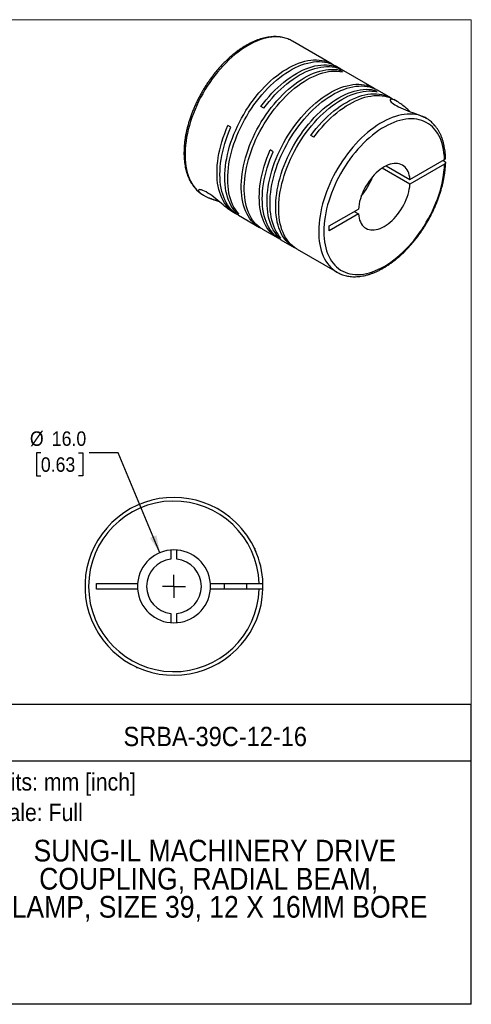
# Model space of a CAD drawing. Header units: millimetres. Extents: x 0 to 279, y 0 to 216.
# Tile 2 of 2: x 180 to 279, y 0 to 216. Entities that reach past the tile are written whole.
import ezdxf
from ezdxf.enums import TextEntityAlignment as Align

# ---------------------------------------------------------------- set-up
doc = ezdxf.new("R2010")
doc.units = ezdxf.units.MM
doc.linetypes.add('SLD-Solid', pattern=[0])
doc.layers.add('SLD-0', color=7, linetype='SLD-Solid', lineweight=25)
doc.layers.add('TEXT', color=140, linetype='SLD-Solid', lineweight=25)
doc.styles.add('SLDTEXTSTYLE0', font='GOTHIC.TTF', dxfattribs={"width": 0.913})
doc.dimstyles.new('SLDDIMSTYLE0', dxfattribs={"dimtxt": 3.175, "dimasz": 3.81, "dimexe": 0, "dimexo": 0.0625, "dimgap": 0.79375, "dimtad": 0, "dimtih": 1, "dimtoh": 1, "dimdec": 1, "dimrnd": 1e-09, "dimzin": 4, "dimdsep": 46, "dimtxsty": 'SLDTEXTSTYLE0', "dimsah": 1, "dimcen": 0, "dimadec": 0, "dimazin": 1, "dimtfac": 1, "dimtdec": 1, "dimtofl": 0, "dimtmove": 0, "dimatfit": 3, "dimfxl": 0, "dimfrac": 2, "dimtolj": 1, "dimtzin": 12, "dimarcsym": 0})

# ---------------------------------------------------------------- blocks, each defined once
blk = doc.blocks.new('SW_NOTE_0')
at = {"layer": 'TEXT', "color": 0, "insert": (0, 4.87), "char_height": 3.81, "attachment_point": 1, "style": 'SLDTEXTSTYLE0'}
blk.add_mtext('Scale: Full', dxfattribs=at)
blk = doc.blocks.new('SW_NOTE_0_1')
at = {"layer": 'TEXT', "color": 0, "insert": (0, 4.87), "char_height": 3.81, "attachment_point": 1, "style": 'SLDTEXTSTYLE0'}
blk.add_mtext('Units: mm [inch]', dxfattribs=at)
blk = doc.blocks.new('Block1')
at = {"layer": 'TEXT'}
for p, q in [((279.4, 65.76), (169.64, 65.76)), ((169.64, 0), (169.64, 65.76)), ((279.4, 0), (279.4, 65.76)), ((169.64, 53.4), (279.4, 53.4)), ((279.4, 0), (169.64, 0))]:
    blk.add_line(p, q, dxfattribs=at)
at = {"layer": 'TEXT', "color": 140}
for name, p in [('SW_NOTE_0_1', (172.59, 45.81)), ('SW_NOTE_0', (172.59, 39.13))]:
    blk.add_blockref(name, p, dxfattribs=at)
at = {"layer": 'TEXT', "color": 140, "style": 'SLDTEXTSTYLE0', "width": 0.913}
for tag, height, p in [('AUTOATTR0', 4.23, (203.22, 55.35)), ('AUTOATTR1_0', 4.76, (183.51, 29.89)), ('AUTOATTR1_1', 4.76, (184.74, 23.73)), ('AUTOATTR1_2', 4.76, (174.53, 17.57))]:
    blk.add_attdef(tag, text='', height=height, dxfattribs=at).set_placement(p, align=Align.BOTTOM_LEFT)
blk = doc.blocks.new('Block2')
at = {"color": 7, "linetype": 'SLD-Solid', "lineweight": 18}
for p, q in [((279.4, 215.9), (0, 215.9)), ((279.4, 0), (279.4, 215.9)), ((279.4, 0), (0, 0))]:
    blk.add_line(p, q, dxfattribs=at)
blk = doc.blocks.new('_D_5')
at = {"layer": 'SLD-0'}
for p, q in [((185.11, 120.93), (184.15, 120.93)), ((184.15, 120.93), (184.15, 115.88)), ((193.33, 120.93), (194.29, 120.93)), ((194.29, 120.93), (194.29, 115.88)), ((202.07, 120.93), (195.72, 120.93)), ((211.19, 99.03), (202.07, 120.93)), ((184.15, 115.88), (185.11, 115.88)), ((194.29, 115.88), (193.33, 115.88))]:
    blk.add_line(p, q, dxfattribs=at)
blk.add_solid([(211.19, 99.03), (210.43, 102.84), (209.02, 102.26)], dxfattribs=at)
at = {"layer": 'SLD-0', "char_height": 3.175, "attachment_point": 1, "style": 'SLDTEXTSTYLE0'}
for s, insert in [('%%c', (182.72, 125.63)), ('16.0', (187.51, 125.63)), ('0.63', (185.11, 119.94))]:
    blk.add_mtext(s, dxfattribs=dict(at, insert=insert))
blk = doc.blocks.new('SW_CENTERMARKSYMBOL_2')
at = {"layer": 'SLD-0', "color": 0}
for q in [(0, 2.54), (-2.54, 0), (0, -2.54), (2.54, 0)]:
    blk.add_line((0, 0), q, dxfattribs=at)

msp = doc.modelspace()

# ---------------------------------------------------------------- linework, layer by layer
for p, q in [((248.93, 206.18), (240.23, 211.2)), ((250.84, 205.08), (249.58, 205.81)), ((251.22, 204.47), (250.57, 204.85)), ((250.57, 204.58), (250.57, 204.85)), ((258.19, 200.84), (251.49, 204.7)), ((258.78, 200.11), (258.13, 200.48)), ((258.13, 200.21), (258.13, 200.48)), ((261.8, 198.75), (258.84, 200.46)), ((233.96, 196.47), (233.31, 196.85)), ((263.15, 197.97), (262.45, 198.38)), ((269.49, 194.31), (269.3, 194.42)), ((269.51, 194.3), (269.49, 194.31)), ((226.75, 192.31), (226.1, 192.68)), ((244.92, 190.15), (244.27, 190.52)), ((236.01, 186.96), (235.36, 187.34)), ((260.78, 183.86), (265.96, 180.87)), ((265.96, 180.87), (273.54, 185.25)), ((273.54, 184.19), (265.96, 179.81)), ((273.54, 184.84), (273.19, 185.04)), ((265.96, 179.81), (259.86, 183.33)), ((220.52, 177.56), (220.67, 177.47)), ((220.53, 177.55), (220.73, 177.43)), ((227.09, 173.76), (227.73, 173.39)), ((227.8, 173.74), (228.03, 173.87)), ((228.45, 173.36), (227.8, 173.74)), ((228.39, 173.01), (233.04, 170.32)), ((248.3, 170.68), (254.69, 174.37)), ((254.69, 173.3), (248.3, 169.62)), ((253.77, 173.83), (254.69, 173.3)), ((248.3, 169.62), (248.3, 170.68)), ((233.69, 169.95), (237, 168.04)), ((237.06, 168.39), (237.29, 168.53)), ((237.71, 168.02), (237.06, 168.39)), ((237.65, 167.66), (240.6, 165.96)), ((241.25, 165.58), (250.01, 160.53)), ((250.01, 160.53), (250.08, 160.49)), ((213.62, 99.62), (213.62, 97.61)), ((214.92, 97.61), (214.92, 99.62)), ((232.07, 99.85), (231.87, 100.05)), ((231.96, 99.85), (232.07, 99.85)), ((232.07, 99.61), (232.07, 99.85)), ((197.27, 92.3), (206.3, 92.3)), ((197.27, 91), (197.27, 92.3)), ((206.3, 91), (197.27, 91)), ((222.24, 92.3), (232.96, 92.3)), ((232.96, 91), (222.24, 91)), ((225.27, 92.3), (225.27, 91)), ((230.27, 91), (230.27, 92.3)), ((213.62, 85.68), (213.62, 83.68)), ((214.92, 83.68), (214.92, 85.68)), ((205.87, 74.05), (206.07, 73.85)), ((206.07, 73.96), (206.07, 73.85)), ((206.07, 73.85), (206.31, 73.85))]:
    msp.add_line(p, q)
at = {"flags": 128}
for points in [[(240.23, 211.2), (240.2, 211.22), (239.71, 211.48), (239.19, 211.69), (238.65, 211.86), (238.09, 211.99), (237.51, 212.07), (236.92, 212.11), (236.31, 212.11), (235.68, 212.06), (235.04, 211.97), (234.39, 211.84), (233.73, 211.67), (233.07, 211.45), (232.39, 211.19), (231.72, 210.89), (231.03, 210.54), (230.35, 210.16), (229.67, 209.74), (228.99, 209.28), (228.31, 208.79), (227.64, 208.26), (226.98, 207.69), (226.32, 207.09), (225.68, 206.47), (225.05, 205.81), (224.43, 205.12), (223.82, 204.41), (223.23, 203.67), (222.66, 202.91), (222.11, 202.13), (221.58, 201.33), (221.07, 200.51), (220.58, 199.68), (220.12, 198.83), (219.68, 197.97), (219.27, 197.11), (218.89, 196.23), (218.53, 195.36), (218.21, 194.47), (217.91, 193.59), (217.65, 192.72), (217.41, 191.84), (217.21, 190.97), (217.04, 190.11), (216.91, 189.26), (216.8, 188.42), (216.74, 187.6), (216.7, 186.79), (216.7, 186), (216.73, 185.23), (216.8, 184.49), (216.9, 183.76), (217.03, 183.07), (217.19, 182.4), (217.39, 181.76), (217.62, 181.15), (217.88, 180.57), (218.18, 180.03), (218.5, 179.52), (218.85, 179.05), (219.23, 178.62), (219.64, 178.22), (220.07, 177.86), (220.53, 177.55)], [(227.8, 173.74), (227.42, 174.19), (227.08, 174.68), (226.76, 175.2), (226.48, 175.76), (226.23, 176.36), (226.01, 176.98), (225.82, 177.64), (225.67, 178.33), (225.55, 179.04), (225.46, 179.78), (225.41, 180.54), (225.39, 181.32), (225.41, 182.13), (225.46, 182.95), (225.55, 183.79), (225.66, 184.64), (225.82, 185.5), (226, 186.37), (226.22, 187.25), (226.47, 188.14), (226.76, 189.02), (227.07, 189.91), (227.41, 190.8), (227.79, 191.68), (228.19, 192.56), (228.62, 193.43), (229.07, 194.28), (229.55, 195.13), (230.05, 195.96), (230.58, 196.78), (231.13, 197.57), (231.7, 198.35), (232.28, 199.1), (232.89, 199.83), (233.51, 200.53), (234.14, 201.21), (234.79, 201.85), (235.44, 202.46), (236.11, 203.05), (236.79, 203.59), (237.47, 204.1), (238.15, 204.58), (238.84, 205.01), (239.53, 205.41), (240.21, 205.77), (240.9, 206.08), (241.58, 206.36), (242.25, 206.59), (242.92, 206.78), (243.57, 206.92), (244.22, 207.02), (244.85, 207.08), (245.47, 207.1), (246.08, 207.06), (246.66, 206.99), (247.23, 206.87), (247.78, 206.71), (248.31, 206.5), (248.81, 206.25), (249.25, 205.99)], [(228.45, 173.36), (228.07, 173.82), (227.73, 174.3), (227.41, 174.83), (227.13, 175.39), (226.88, 175.98), (226.66, 176.61), (226.47, 177.27), (226.32, 177.95), (226.2, 178.66), (226.11, 179.4), (226.06, 180.16), (226.04, 180.95), (226.06, 181.75), (226.11, 182.57), (226.2, 183.41), (226.31, 184.26), (226.47, 185.12), (226.65, 186), (226.87, 186.88), (227.12, 187.76), (227.41, 188.65), (227.72, 189.54), (228.06, 190.42), (228.44, 191.3), (228.84, 192.18), (229.27, 193.05), (229.72, 193.91), (230.2, 194.75), (230.7, 195.59), (231.23, 196.4), (231.78, 197.2), (232.35, 197.97), (232.93, 198.73), (233.54, 199.45), (234.16, 200.16), (234.79, 200.83), (235.44, 201.48), (236.1, 202.09), (236.76, 202.67), (237.44, 203.22), (238.12, 203.73), (238.8, 204.2), (239.49, 204.64), (240.18, 205.04), (240.86, 205.39), (241.55, 205.71), (242.23, 205.98), (242.9, 206.21), (243.57, 206.4), (244.22, 206.55), (244.87, 206.65), (245.51, 206.71), (246.12, 206.72), (246.73, 206.69), (247.32, 206.61), (247.88, 206.49), (248.43, 206.33), (248.96, 206.12), (249.46, 205.87), (249.58, 205.81)], [(233.31, 196.85), (233.89, 197.61), (234.48, 198.36), (235.1, 199.07), (235.72, 199.76), (236.36, 200.42), (237.02, 201.05), (237.68, 201.65), (238.35, 202.21), (239.02, 202.74), (239.71, 203.24), (240.39, 203.69), (241.08, 204.11), (241.77, 204.49), (242.45, 204.82), (243.14, 205.12), (243.81, 205.37), (244.49, 205.58), (245.15, 205.75), (245.8, 205.88), (246.44, 205.96), (247.07, 205.99), (247.68, 205.98), (248.27, 205.93), (248.85, 205.83), (249.41, 205.69), (249.95, 205.51), (250.47, 205.28), (250.96, 205.01), (251.16, 204.88)], [(233.96, 196.47), (234.54, 197.24), (235.14, 197.98), (235.75, 198.7), (236.37, 199.39), (237.01, 200.05), (237.67, 200.68), (238.33, 201.27), (239, 201.84), (239.68, 202.37), (240.36, 202.86), (241.04, 203.32), (241.73, 203.73), (242.42, 204.11), (243.1, 204.45), (243.79, 204.74), (244.46, 205), (245.14, 205.21), (245.8, 205.38), (246.45, 205.5), (247.09, 205.58), (247.72, 205.62), (248.33, 205.61), (248.93, 205.55), (249.5, 205.46), (250.06, 205.32), (250.6, 205.13), (251.12, 204.9), (251.49, 204.7)], [(233.37, 170.15), (232.92, 170.39), (232.45, 170.71), (232.01, 171.06), (231.59, 171.45), (231.21, 171.89), (230.85, 172.36), (230.52, 172.86), (230.22, 173.41), (229.95, 173.98), (229.72, 174.59), (229.51, 175.24), (229.34, 175.91), (229.21, 176.61), (229.11, 177.33), (229.04, 178.08), (229, 178.86), (229, 179.65), (229.04, 180.47), (229.11, 181.3), (229.21, 182.14), (229.34, 183), (229.51, 183.86), (229.72, 184.74), (229.95, 185.62), (230.22, 186.51), (230.52, 187.4), (230.85, 188.28), (231.21, 189.17), (231.59, 190.05), (232.01, 190.92), (232.45, 191.79), (232.92, 192.64), (233.41, 193.48), (233.93, 194.3), (234.47, 195.11), (235.02, 195.89), (235.6, 196.66), (236.2, 197.4), (236.81, 198.11), (237.44, 198.8), (238.08, 199.46), (238.73, 200.09), (239.39, 200.69), (240.06, 201.25), (240.74, 201.78), (241.42, 202.27), (242.11, 202.72), (242.8, 203.14), (243.48, 203.52), (244.17, 203.85), (244.85, 204.15), (245.53, 204.4), (246.2, 204.61), (246.86, 204.78), (247.51, 204.9), (248.15, 204.98), (248.78, 205.01), (249.39, 205), (249.99, 204.95), (250.57, 204.85)], [(233.69, 169.95), (233.57, 170.02), (233.1, 170.33), (232.66, 170.68), (232.24, 171.08), (231.86, 171.51), (231.5, 171.98), (231.17, 172.49), (230.87, 173.03), (230.6, 173.61), (230.37, 174.22), (230.17, 174.86), (230, 175.53), (229.86, 176.23), (229.76, 176.96), (229.69, 177.71), (229.65, 178.48), (229.65, 179.28), (229.69, 180.09), (229.76, 180.92), (229.86, 181.76), (230, 182.62), (230.17, 183.49), (230.37, 184.37), (230.6, 185.25), (230.87, 186.13), (231.17, 187.02), (231.5, 187.91), (231.86, 188.79), (232.24, 189.67), (232.66, 190.55), (233.1, 191.41), (233.57, 192.26), (234.06, 193.1), (234.58, 193.92), (235.12, 194.73), (235.68, 195.52), (236.25, 196.28), (236.85, 197.02), (237.46, 197.74), (238.09, 198.42), (238.73, 199.08), (239.38, 199.71), (240.04, 200.31), (240.71, 200.87), (241.39, 201.4), (242.07, 201.89), (242.76, 202.35), (243.45, 202.77), (244.13, 203.14), (244.82, 203.48), (245.5, 203.77), (246.18, 204.02), (246.85, 204.23), (247.51, 204.4), (248.16, 204.52), (248.8, 204.6), (249.43, 204.64), (250.04, 204.63), (250.64, 204.57), (251.22, 204.47)], [(237.06, 168.39), (236.69, 168.84), (236.34, 169.33), (236.03, 169.86), (235.74, 170.42), (235.49, 171.01), (235.27, 171.64), (235.08, 172.29), (234.93, 172.98), (234.81, 173.69), (234.73, 174.43), (234.67, 175.19), (234.66, 175.98), (234.67, 176.78), (234.72, 177.6), (234.81, 178.44), (234.93, 179.29), (235.08, 180.15), (235.27, 181.02), (235.48, 181.9), (235.74, 182.79), (236.02, 183.68), (236.33, 184.56), (236.68, 185.45), (237.05, 186.33), (237.45, 187.21), (237.88, 188.08), (238.33, 188.94), (238.81, 189.78), (239.32, 190.61), (239.84, 191.43), (240.39, 192.22), (240.96, 193), (241.55, 193.75), (242.15, 194.48), (242.77, 195.18), (243.4, 195.86), (244.05, 196.5), (244.71, 197.12), (245.37, 197.7), (246.05, 198.24), (246.73, 198.76), (247.41, 199.23), (248.1, 199.67), (248.79, 200.06), (249.48, 200.42), (250.16, 200.74), (250.84, 201.01), (251.51, 201.24), (252.18, 201.43), (252.84, 201.58), (253.48, 201.68), (254.12, 201.73), (254.74, 201.75), (255.34, 201.72), (255.93, 201.64), (256.5, 201.52), (257.04, 201.36), (257.57, 201.15), (258.08, 200.9), (258.51, 200.64)], [(237.71, 168.02), (237.34, 168.47), (236.99, 168.96), (236.68, 169.48), (236.39, 170.04), (236.14, 170.64), (235.92, 171.26), (235.74, 171.92), (235.58, 172.6), (235.46, 173.32), (235.38, 174.05), (235.32, 174.82), (235.31, 175.6), (235.32, 176.4), (235.37, 177.23), (235.46, 178.06), (235.58, 178.91), (235.73, 179.78), (235.92, 180.65), (236.14, 181.53), (236.39, 182.41), (236.67, 183.3), (236.98, 184.19), (237.33, 185.07), (237.7, 185.96), (238.1, 186.83), (238.53, 187.7), (238.98, 188.56), (239.46, 189.41), (239.97, 190.24), (240.49, 191.05), (241.04, 191.85), (241.61, 192.62), (242.2, 193.38), (242.8, 194.11), (243.42, 194.81), (244.06, 195.48), (244.7, 196.13), (245.36, 196.74), (246.03, 197.32), (246.7, 197.87), (247.38, 198.38), (248.06, 198.85), (248.75, 199.29), (249.44, 199.69), (250.13, 200.04), (250.81, 200.36), (251.49, 200.63), (252.16, 200.87), (252.83, 201.06), (253.49, 201.2), (254.13, 201.3), (254.77, 201.36), (255.39, 201.37), (255.99, 201.34), (256.58, 201.27), (257.15, 201.15), (257.69, 200.98), (258.22, 200.78), (258.73, 200.53), (258.84, 200.46)], [(240.93, 165.78), (240.49, 166.03), (240.02, 166.34), (239.58, 166.69), (239.16, 167.09), (238.77, 167.52), (238.41, 167.99), (238.08, 168.5), (237.79, 169.04), (237.52, 169.62), (237.28, 170.23), (237.08, 170.87), (236.91, 171.54), (236.77, 172.24), (236.67, 172.97), (236.6, 173.72), (236.57, 174.49), (236.57, 175.28), (236.6, 176.1), (236.67, 176.93), (236.77, 177.77), (236.91, 178.63), (237.08, 179.5), (237.28, 180.37), (237.52, 181.26), (237.79, 182.14), (238.08, 183.03), (238.41, 183.92), (238.77, 184.8), (239.16, 185.68), (239.58, 186.55), (240.02, 187.42), (240.49, 188.27), (240.98, 189.11), (241.49, 189.93), (242.03, 190.74), (242.59, 191.52), (243.17, 192.29), (243.76, 193.03), (244.38, 193.74), (245, 194.43), (245.64, 195.09), (246.3, 195.72), (246.96, 196.32), (247.63, 196.88), (248.31, 197.41), (248.99, 197.9), (249.68, 198.36), (250.36, 198.77), (251.05, 199.15), (251.74, 199.49), (252.42, 199.78), (253.1, 200.03), (253.77, 200.24), (254.43, 200.41), (255.08, 200.53), (255.72, 200.61), (256.35, 200.64), (256.96, 200.63), (257.55, 200.58), (258.13, 200.48)], [(241.25, 165.58), (241.14, 165.65), (240.67, 165.96), (240.23, 166.32), (239.81, 166.71), (239.42, 167.14), (239.06, 167.61), (238.74, 168.12), (238.44, 168.66), (238.17, 169.24), (237.93, 169.85), (237.73, 170.49), (237.56, 171.16), (237.42, 171.86), (237.32, 172.59), (237.25, 173.34), (237.22, 174.11), (237.22, 174.91), (237.25, 175.72), (237.32, 176.55), (237.42, 177.4), (237.56, 178.25), (237.73, 179.12), (237.93, 180), (238.17, 180.88), (238.44, 181.77), (238.74, 182.65), (239.06, 183.54), (239.42, 184.43), (239.81, 185.31), (240.23, 186.18), (240.67, 187.04), (241.14, 187.89), (241.63, 188.73), (242.14, 189.56), (242.68, 190.36), (243.24, 191.15), (243.82, 191.91), (244.42, 192.65), (245.03, 193.37), (245.65, 194.06), (246.29, 194.72), (246.95, 195.35), (247.61, 195.94), (248.28, 196.51), (248.96, 197.03), (249.64, 197.53), (250.33, 197.98), (251.01, 198.4), (251.7, 198.77), (252.39, 199.11), (253.07, 199.4), (253.75, 199.66), (254.42, 199.87), (255.08, 200.03), (255.73, 200.16), (256.37, 200.23), (257, 200.27), (257.61, 200.26), (258.2, 200.21), (258.78, 200.11)], [(244.27, 190.52), (244.85, 191.29), (245.45, 192.03), (246.06, 192.74), (246.68, 193.43), (247.32, 194.09), (247.98, 194.72), (248.64, 195.32), (249.31, 195.89), (249.99, 196.42), (250.67, 196.91), (251.35, 197.37), (252.04, 197.78), (252.73, 198.16), (253.41, 198.5), (254.1, 198.79), (254.77, 199.05), (255.45, 199.26), (256.11, 199.43), (256.76, 199.55), (257.4, 199.63), (258.03, 199.66), (258.64, 199.66), (259.24, 199.6), (259.81, 199.51), (260.37, 199.37), (260.91, 199.18), (261.43, 198.95), (261.92, 198.68), (262.12, 198.56)], [(244.92, 190.15), (245.5, 190.91), (246.1, 191.65), (246.71, 192.37), (247.33, 193.06), (247.97, 193.72), (248.63, 194.35), (249.29, 194.95), (249.96, 195.51), (250.64, 196.04), (251.32, 196.53), (252, 196.99), (252.69, 197.41), (253.38, 197.78), (254.07, 198.12), (254.75, 198.42), (255.43, 198.67), (256.1, 198.88), (256.76, 199.05), (257.41, 199.17), (258.05, 199.25), (258.68, 199.29), (259.29, 199.28), (259.89, 199.23), (260.46, 199.13), (261.02, 198.99), (261.56, 198.81), (262.08, 198.58), (262.45, 198.38)], [(266, 195.72), (265.93, 195.79), (265.77, 195.93), (265.47, 196.21), (265.15, 196.5), (264.89, 196.72), (264.67, 196.9), (264.43, 197.09), (264.19, 197.28), (263.97, 197.44), (263.69, 197.63), (263.43, 197.8), (263.19, 197.95), (262.97, 198.08), (262.76, 198.18), (262.49, 198.3), (262.25, 198.39), (262.05, 198.44), (261.88, 198.45), (261.75, 198.43), (261.66, 198.38), (261.62, 198.29), (261.64, 198.17), (261.72, 198.02), (261.87, 197.84), (262.07, 197.65), (262.34, 197.44), (262.67, 197.21), (263.06, 196.99), (263.49, 196.76), (263.95, 196.54), (264.45, 196.32), (264.96, 196.11), (265.48, 195.91), (266, 195.72), (266.51, 195.54), (266.98, 195.37), (267.44, 195.2), (267.89, 195.04), (268.41, 194.83), (268.87, 194.63), (269.3, 194.42), (269.3, 194.42)], [(269.3, 194.42), (268.8, 194.66), (268.27, 194.85), (267.73, 195.01), (267.16, 195.12), (266.58, 195.19), (265.97, 195.22), (265.36, 195.2), (264.73, 195.14), (264.09, 195.03), (263.43, 194.88), (262.77, 194.69), (262.1, 194.46), (261.43, 194.18), (260.75, 193.87), (260.07, 193.51), (259.38, 193.12), (258.7, 192.68), (258.02, 192.21), (257.35, 191.7), (256.68, 191.16), (256.02, 190.58), (255.37, 189.98), (254.73, 189.34), (254.1, 188.67), (253.48, 187.97), (252.88, 187.25), (252.3, 186.5), (251.74, 185.73), (251.19, 184.95), (250.67, 184.14), (250.16, 183.31), (249.69, 182.48), (249.23, 181.63), (248.81, 180.77), (248.4, 179.9), (248.03, 179.02), (247.69, 178.14), (247.37, 177.26), (247.09, 176.38), (246.83, 175.5), (246.61, 174.63), (246.42, 173.76), (246.27, 172.91), (246.14, 172.06), (246.05, 171.23), (245.99, 170.41), (245.97, 169.61), (245.98, 168.83), (246.02, 168.07), (246.1, 167.33), (246.21, 166.61), (246.36, 165.93), (246.53, 165.27), (246.74, 164.64), (246.99, 164.04), (247.26, 163.48), (247.56, 162.95), (247.89, 162.45), (248.26, 161.99), (248.65, 161.57), (249.07, 161.19), (249.51, 160.85), (249.98, 160.55), (250.01, 160.53)], [(228.07, 173.21), (227.8, 173.35), (227.32, 173.64), (226.87, 173.98), (226.45, 174.36), (226.05, 174.77), (225.68, 175.23), (225.34, 175.72), (225.03, 176.24), (224.75, 176.81), (224.51, 177.4), (224.29, 178.03), (224.11, 178.68), (223.96, 179.37), (223.84, 180.08), (223.76, 180.82), (223.71, 181.58), (223.7, 182.36), (223.71, 183.16), (223.77, 183.98), (223.85, 184.82), (223.98, 185.67), (224.13, 186.53), (224.32, 187.4), (224.54, 188.27), (224.79, 189.15), (225.07, 190.04), (225.38, 190.92), (225.73, 191.8), (226.1, 192.68)], [(228.39, 173.01), (228.02, 173.24), (227.57, 173.57), (227.14, 173.94), (226.74, 174.36), (226.37, 174.81), (226.02, 175.3), (225.71, 175.82), (225.43, 176.38), (225.18, 176.98), (224.96, 177.61), (224.77, 178.26), (224.62, 178.95), (224.5, 179.66), (224.41, 180.4), (224.36, 181.17), (224.35, 181.95), (224.36, 182.75), (224.42, 183.58), (224.5, 184.41), (224.62, 185.26), (224.78, 186.13), (224.96, 187), (225.18, 187.88), (225.43, 188.76), (225.72, 189.65), (226.03, 190.54), (226.38, 191.43), (226.75, 192.31)], [(273.54, 185.25), (273.5, 186), (273.42, 186.73), (273.31, 187.44), (273.17, 188.11), (273, 188.76), (272.79, 189.38), (272.55, 189.97), (272.27, 190.52), (271.97, 191.04), (271.64, 191.52), (271.27, 191.97), (270.88, 192.38), (270.46, 192.74), (270.02, 193.07), (269.55, 193.35), (269.05, 193.6), (268.54, 193.8), (268, 193.95), (267.44, 194.07), (266.86, 194.14), (266.27, 194.16), (265.66, 194.14), (265.04, 194.08), (264.4, 193.97), (263.76, 193.82), (263.1, 193.62), (262.44, 193.38), (261.77, 193.1), (261.1, 192.78), (260.43, 192.42), (259.76, 192.02), (259.09, 191.58), (258.42, 191.1), (257.75, 190.58), (257.1, 190.03), (256.45, 189.45), (255.81, 188.83), (255.18, 188.19), (254.57, 187.51), (253.97, 186.81), (253.39, 186.09), (252.82, 185.34), (252.28, 184.56), (251.76, 183.77), (251.25, 182.96), (250.78, 182.14), (250.32, 181.3), (249.89, 180.46), (249.49, 179.6), (249.12, 178.74), (248.78, 177.87), (248.47, 177), (248.18, 176.13), (247.93, 175.27), (247.71, 174.4), (247.53, 173.55), (247.37, 172.7), (247.25, 171.87), (247.17, 171.05), (247.12, 170.24), (247.1, 169.46), (247.12, 168.69), (247.17, 167.94), (247.25, 167.22), (247.37, 166.52), (247.53, 165.86), (247.71, 165.22), (247.93, 164.61), (248.18, 164.03), (248.47, 163.49), (248.78, 162.98), (249.12, 162.51), (249.49, 162.08), (249.89, 161.68), (250.32, 161.33), (250.78, 161.01), (251.25, 160.74), (251.76, 160.51), (252.28, 160.33), (252.82, 160.18), (253.39, 160.09), (253.97, 160.03), (254.57, 160.02), (255.18, 160.05), (255.81, 160.13), (256.45, 160.25), (257.1, 160.42), (257.75, 160.63), (258.42, 160.88), (259.09, 161.17), (259.76, 161.51), (260.43, 161.88), (261.1, 162.3), (261.77, 162.75), (262.44, 163.24), (263.1, 163.77), (263.76, 164.33), (264.4, 164.92), (265.04, 165.55), (265.66, 166.2), (266.27, 166.88), (266.86, 167.59), (267.44, 168.33), (268, 169.09), (268.54, 169.86), (269.05, 170.66), (269.55, 171.47), (270.02, 172.3), (270.46, 173.14), (270.88, 173.99), (271.27, 174.85), (271.64, 175.72), (271.97, 176.58), (272.27, 177.45), (272.55, 178.32), (272.79, 179.19), (273, 180.05), (273.17, 180.9), (273.31, 181.74), (273.42, 182.57), (273.5, 183.39), (273.54, 184.19)], [(237.33, 167.86), (237.12, 167.97), (236.64, 168.26), (236.18, 168.6), (235.75, 168.97), (235.35, 169.38), (234.98, 169.84), (234.63, 170.33), (234.32, 170.85), (234.04, 171.41), (233.79, 172.01), (233.57, 172.63), (233.38, 173.29), (233.23, 173.98), (233.11, 174.69), (233.03, 175.43), (232.98, 176.19), (232.96, 176.98), (232.98, 177.78), (233.03, 178.6), (233.11, 179.44), (233.23, 180.29), (233.39, 181.16), (233.57, 182.03), (233.79, 182.91), (234.05, 183.79), (234.33, 184.68), (234.64, 185.57), (234.99, 186.45), (235.36, 187.34)], [(237.65, 167.66), (237.29, 167.89), (236.83, 168.22), (236.4, 168.6), (236, 169.01), (235.63, 169.46), (235.29, 169.95), (234.97, 170.48), (234.69, 171.04), (234.44, 171.63), (234.22, 172.26), (234.03, 172.92), (233.88, 173.6), (233.76, 174.32), (233.68, 175.06), (233.63, 175.82), (233.61, 176.6), (233.63, 177.41), (233.68, 178.23), (233.76, 179.07), (233.88, 179.92), (234.04, 180.78), (234.23, 181.65), (234.44, 182.53), (234.7, 183.42), (234.98, 184.3), (235.29, 185.19), (235.64, 186.08), (236.01, 186.96)], [(265.96, 180.87), (265.91, 181.35), (265.82, 181.8), (265.7, 182.23), (265.55, 182.62), (265.36, 182.97), (265.14, 183.29), (264.89, 183.58), (264.62, 183.82), (264.32, 184.02), (263.99, 184.18), (263.64, 184.3), (263.27, 184.37), (262.89, 184.39), (262.48, 184.37), (262.07, 184.31), (261.64, 184.2), (261.21, 184.05), (260.77, 183.86), (260.32, 183.62), (259.88, 183.35), (259.44, 183.03), (259.01, 182.68), (258.58, 182.3), (258.16, 181.88), (257.76, 181.43), (257.37, 180.96), (257, 180.46), (256.66, 179.94), (256.33, 179.41), (256.03, 178.86), (255.75, 178.3), (255.51, 177.73), (255.29, 177.16), (255.1, 176.59), (254.95, 176.02), (254.83, 175.46), (254.74, 174.9), (254.69, 174.37)], [(254.69, 173.3), (254.74, 172.83), (254.83, 172.38), (254.95, 171.95), (255.1, 171.56), (255.29, 171.21), (255.51, 170.88), (255.75, 170.6), (256.03, 170.36), (256.33, 170.16), (256.66, 170), (257, 169.88), (257.37, 169.81), (257.76, 169.79), (258.16, 169.8), (258.58, 169.87), (259.01, 169.98), (259.44, 170.13), (259.88, 170.32), (260.32, 170.56), (260.77, 170.83), (261.21, 171.15), (261.64, 171.5), (262.07, 171.88), (262.48, 172.3), (262.89, 172.75), (263.27, 173.22), (263.64, 173.72), (263.99, 174.23), (264.32, 174.77), (264.62, 175.32), (264.89, 175.88), (265.14, 176.45), (265.36, 177.02), (265.55, 177.59), (265.7, 178.16), (265.82, 178.72), (265.91, 179.27), (265.96, 179.81)], [(227.09, 173.76), (226.92, 173.86), (226.72, 173.99), (226.41, 174.2), (226.1, 174.44), (225.77, 174.69), (225.44, 174.96), (225.06, 175.28), (224.67, 175.61), (224.27, 175.95), (223.87, 176.29), (223.44, 176.65), (223, 176.99), (222.57, 177.32), (222.14, 177.62), (221.72, 177.9), (221.32, 178.13), (220.95, 178.33), (220.61, 178.47), (220.32, 178.57), (220.07, 178.63), (219.88, 178.64), (219.74, 178.61), (219.66, 178.55), (219.63, 178.46), (219.65, 178.38), (219.69, 178.29), (219.75, 178.2), (219.92, 178.01), (220.18, 177.79), (220.53, 177.55), (220.53, 177.55)]]:
    msp.add_lwpolyline(points, dxfattribs=at)
for centre, radius, start, end in [((244.94, 185.97), 13.58, 319.6943, 340.3111), ((214.27, 91.65), 19.5, 46.1869, 358.0898), ((214.27, 91.65), 18.7, 1.992, 358.008), ((214.27, 91.65), 19.5, 1.9102, 46.1869), ((214.27, 91.65), 8, 4.6604, 175.3396), ((214.27, 91.65), 6, 96.2192, 263.7808), ((214.27, 91.65), 6, 276.2192, 83.7808), ((214.27, 91.65), 8, 175.3396, 184.6604), ((214.27, 91.65), 8, 184.6604, 355.3396), ((214.27, 91.65), 8, 355.3396, 4.6604), ((214.27, 91.65), 19.5, 358.0898, 1.9102)]:
    msp.add_arc(centre, radius, start, end)
for points, knots in [([(240.22, 211.2), (240.13, 211.26), (239.88, 211.4), (239.45, 211.6), (238.93, 211.8), (238.39, 211.95), (237.84, 212.07), (237.27, 212.15), (236.68, 212.19), (236.08, 212.19), (235.47, 212.15), (234.84, 212.06), (234.21, 211.94), (233.56, 211.78), (232.91, 211.58), (232.26, 211.34), (231.6, 211.06), (230.94, 210.75), (230.28, 210.39), (229.62, 210.01), (228.96, 209.58), (228.31, 209.12), (227.66, 208.63), (227.02, 208.11), (226.38, 207.56), (225.76, 206.98), (225.15, 206.37), (224.54, 205.74), (223.96, 205.08), (223.38, 204.4), (222.82, 203.69), (222.28, 202.96), (221.76, 202.22), (221.25, 201.46), (220.77, 200.68), (220.31, 199.89), (219.87, 199.09), (219.45, 198.27), (219.06, 197.45), (218.69, 196.62), (218.34, 195.79), (218.03, 194.95), (217.74, 194.11), (217.48, 193.27), (217.25, 192.44), (217.04, 191.6), (216.87, 190.78), (216.72, 189.96), (216.61, 189.15), (216.53, 188.35), (216.48, 187.56), (216.46, 186.79), (216.47, 186.03), (216.51, 185.29), (216.59, 184.57), (216.69, 183.87), (216.83, 183.19), (217, 182.54), (217.2, 181.91), (217.43, 181.31), (217.7, 180.74), (217.99, 180.21), (218.31, 179.7), (218.66, 179.23), (219.03, 178.79), (219.43, 178.39), (219.85, 178.02), (220.19, 177.77), (220.39, 177.64), (220.44, 177.61)], [0, 0, 0, 0, 0.008617, 0.02331, 0.038009, 0.052734, 0.067503, 0.082329, 0.097222, 0.112186, 0.127219, 0.142319, 0.157477, 0.172684, 0.18793, 0.203207, 0.218504, 0.233816, 0.249135, 0.264457, 0.279778, 0.295094, 0.310405, 0.325709, 0.341006, 0.356296, 0.371579, 0.386856, 0.402127, 0.417392, 0.432652, 0.447909, 0.463163, 0.478414, 0.493663, 0.508912, 0.524161, 0.539411, 0.554662, 0.569916, 0.585173, 0.600433, 0.615699, 0.63097, 0.646248, 0.661533, 0.676825, 0.692126, 0.707435, 0.722753, 0.738079, 0.753413, 0.768753, 0.784098, 0.799445, 0.814787, 0.83012, 0.845436, 0.860727, 0.875983, 0.891193, 0.906348, 0.921439, 0.936457, 0.951402, 0.966273, 0.981078, 0.99583, 1, 1, 1, 1]), ([(269.3, 194.42), (269.34, 194.4), (269.4, 194.36), (269.47, 194.33), (269.5, 194.31)], [0, 0, 0, 0, 0.493653, 1, 1, 1, 1]), ([(273.77, 185.58), (273.77, 185.71), (273.75, 186.09), (273.71, 186.71), (273.62, 187.42), (273.5, 188.11), (273.35, 188.78), (273.17, 189.42), (272.96, 190.04), (272.72, 190.63), (272.44, 191.19), (272.14, 191.71), (271.81, 192.21), (271.45, 192.67), (271.07, 193.09), (270.66, 193.48), (270.23, 193.83), (269.84, 194.11), (269.58, 194.26), (269.49, 194.31)], [0, 0, 0, 0, 0.033275, 0.096244, 0.159225, 0.222182, 0.285089, 0.347917, 0.410626, 0.473177, 0.535527, 0.597633, 0.659462, 0.720991, 0.782214, 0.843146, 0.903824, 0.964301, 1, 1, 1, 1]), ([(250.08, 160.49), (250.21, 160.42), (250.49, 160.26), (250.96, 160.06), (251.49, 159.88), (252.03, 159.73), (252.59, 159.63), (253.17, 159.56), (253.76, 159.54), (254.36, 159.55), (254.98, 159.61), (255.61, 159.7), (256.24, 159.84), (256.89, 160.01), (257.54, 160.22), (258.2, 160.48), (258.86, 160.77), (259.52, 161.1), (260.18, 161.46), (260.84, 161.86), (261.5, 162.29), (262.15, 162.76), (262.79, 163.26), (263.43, 163.79), (264.06, 164.36), (264.68, 164.95), (265.29, 165.56), (265.89, 166.21), (266.47, 166.87), (267.04, 167.56), (267.6, 168.28), (268.13, 169.01), (268.65, 169.76), (269.15, 170.52), (269.62, 171.31), (270.08, 172.1), (270.51, 172.91), (270.92, 173.72), (271.31, 174.55), (271.67, 175.38), (272, 176.21), (272.31, 177.05), (272.59, 177.89), (272.84, 178.73), (273.07, 179.57), (273.26, 180.4), (273.42, 181.22), (273.56, 182.04), (273.66, 182.85), (273.73, 183.63), (273.76, 184.18), (273.77, 184.47), (273.77, 184.51)], [0, 0, 0, 0, 0.0152204, 0.0350016, 0.0548001, 0.0746418, 0.094549, 0.1145383, 0.1346199, 0.1547971, 0.1750674, 0.1954233, 0.215854, 0.2363466, 0.256888, 0.2774659, 0.298069, 0.3186878, 0.3393148, 0.3599432, 0.3805681, 0.4011868, 0.4217974, 0.442399, 0.4629911, 0.4835736, 0.5041471, 0.5247119, 0.545269, 0.5658191, 0.5863632, 0.6069024, 0.6274376, 0.6479701, 0.6685009, 0.689031, 0.7095617, 0.7300936, 0.7506279, 0.7711657, 0.7917082, 0.8122564, 0.8328115, 0.8533745, 0.8739464, 0.8945281, 0.9151204, 0.935724, 0.9563392, 0.9769659, 0.9965131, 1, 1, 1, 1]), ([(273.54, 185.25), (273.58, 185.28), (273.66, 185.33), (273.73, 185.42), (273.77, 185.51), (273.77, 185.56), (273.77, 185.58)], [0, 0, 0, 0, 0.291822, 0.570168, 0.83503, 1, 1, 1, 1]), ([(273.54, 184.84), (273.56, 184.83), (273.6, 184.8), (273.66, 184.76), (273.7, 184.7), (273.74, 184.65), (273.77, 184.59), (273.78, 184.52), (273.77, 184.45), (273.74, 184.38), (273.7, 184.31), (273.63, 184.25), (273.57, 184.21), (273.54, 184.19)], [0, 0, 0, 0, 0.072652, 0.148954, 0.228907, 0.312511, 0.399768, 0.490677, 0.585239, 0.683452, 0.785317, 0.890833, 1, 1, 1, 1]), ([(220.53, 177.55), (220.6, 177.51), (220.74, 177.42), (220.97, 177.29), (221.24, 177.16), (221.53, 177.02), (221.77, 176.91), (221.95, 176.83), (222.06, 176.79), (222.17, 176.75), (222.28, 176.7), (222.4, 176.66), (222.53, 176.61), (222.65, 176.56), (222.79, 176.51), (222.94, 176.46), (223.12, 176.4), (223.32, 176.33), (223.6, 176.24), (223.87, 176.15), (224.07, 176.1), (224.12, 176.08)], [0, 0, 0, 0, 0.078339, 0.160672, 0.247028, 0.337429, 0.431897, 0.459671, 0.488517, 0.518436, 0.549426, 0.58149, 0.614626, 0.648835, 0.676833, 0.722183, 0.762057, 0.809643, 0.864941, 0.964481, 1, 1, 1, 1]), ([(232.27, 99.15), (232.27, 99.15), (232.27, 99.15), (232.23, 99.23), (232.19, 99.35), (232.15, 99.44), (232.11, 99.52), (232.08, 99.59), (232.07, 99.61)], [0, 0, 0, 0, 0.132878, 0.499099, 0.630606, 0.767865, 0.911476, 1, 1, 1, 1]), ([(232.96, 92.3), (232.99, 92.3), (233.05, 92.3), (233.13, 92.3), (233.22, 92.3), (233.29, 92.3), (233.37, 92.3), (233.43, 92.3), (233.49, 92.3), (233.55, 92.3), (233.6, 92.3), (233.64, 92.3), (233.67, 92.3), (233.7, 92.3), (233.72, 92.3), (233.74, 92.3), (233.75, 92.3), (233.76, 92.3), (233.76, 92.3), (233.76, 92.3)], [0, 0, 0, 0, 0.071069, 0.140606, 0.208613, 0.275089, 0.340035, 0.403449, 0.465332, 0.525685, 0.584507, 0.641799, 0.69756, 0.751791, 0.804492, 0.855663, 0.905304, 0.953416, 1, 1, 1, 1]), ([(233.76, 91), (233.76, 91), (233.76, 91), (233.74, 91), (233.71, 91), (233.67, 91), (233.61, 91), (233.53, 91), (233.45, 91), (233.34, 91), (233.22, 91), (233.1, 91), (233.01, 91), (232.96, 91)], [0, 0, 0, 0, 0.072652, 0.148954, 0.228907, 0.312511, 0.399768, 0.490677, 0.585239, 0.683452, 0.785317, 0.890833, 1, 1, 1, 1])]:
    msp.add_open_spline(points, degree=3, knots=knots)

# ---------------------------------------------------------------- block references
at = {"color": 7, "linetype": 'Continuous'}
msp.add_blockref('Block2', (0, 0), dxfattribs=at)
msp.add_blockref('Block1', (0, 0), dxfattribs=at).add_auto_attribs({'AUTOATTR0': 'SRBA-39C-12-16', 'AUTOATTR1_0': 'SUNG-IL MACHINERY DRIVE ', 'AUTOATTR1_1': 'COUPLING, RADIAL BEAM, ', 'AUTOATTR1_2': 'CLAMP, SIZE 39, 12 X 16MM BORE'})
at = {"layer": 'SLD-0'}
msp.add_blockref('SW_CENTERMARKSYMBOL_2', (214.27, 91.65), dxfattribs=at)

# ---------------------------------------------------------------- dimensions: what is measured, and where the dimension line sits
dim = msp.add_diameter_dim_2p(p1=(217.35, 84.26), p2=(211.19, 99.03), dimstyle='SLDDIMSTYLE0', dxfattribs=at)
dim.commit()
dim.dimension.update_dxf_attribs({"geometry": '_D_5', "text_midpoint": (189.22, 120.93), "dimtype": 163})

doc.saveas('drawing.dxf')
